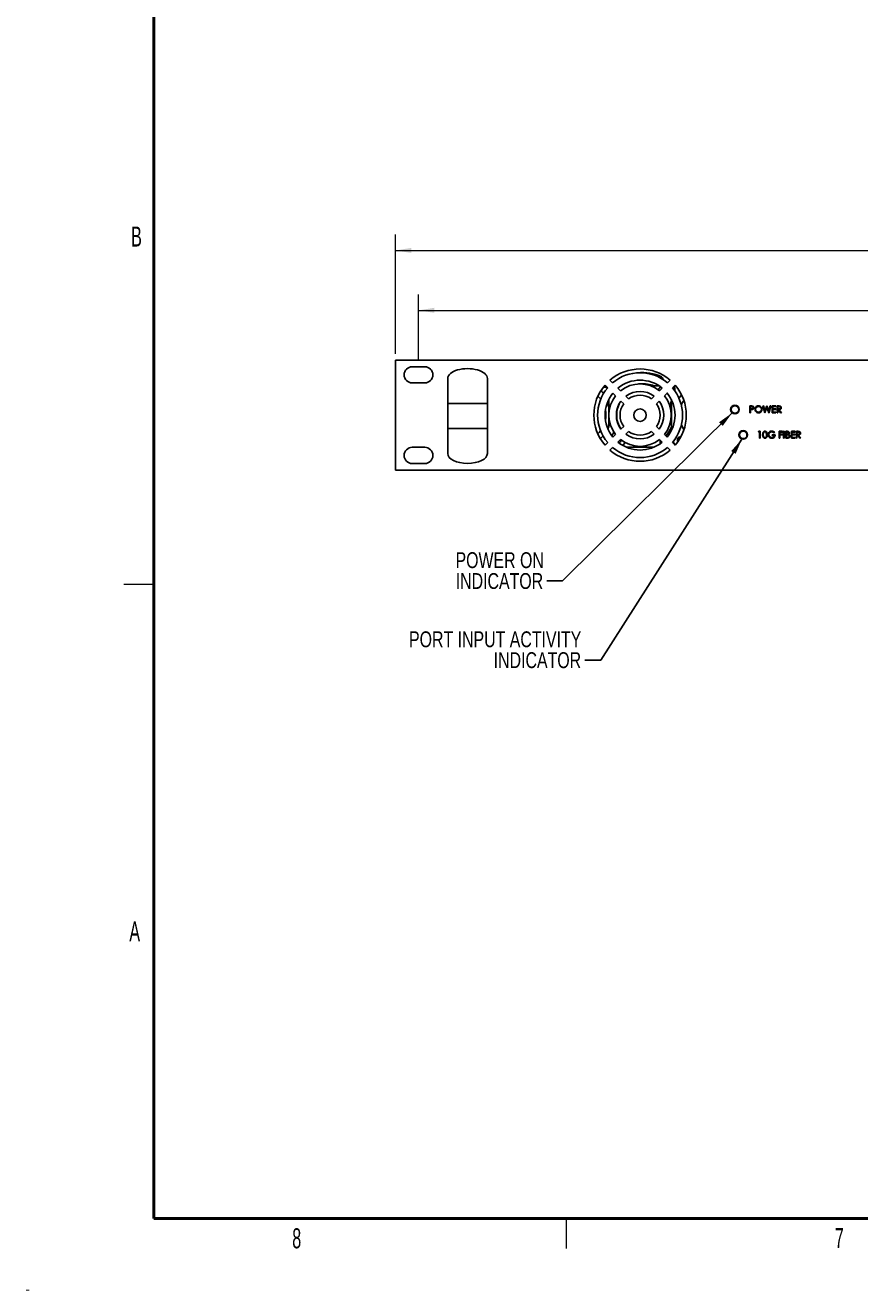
# Model space of a CAD drawing. Header units: millimetres. Extents: x 0 to 844, y -2 to 552.
# Tile 1 of 65: x 0 to 167, y -2 to 252. Entities that reach past the tile are written whole.
import ezdxf

# ---------------------------------------------------------------- set-up
doc = ezdxf.new("R2010")
doc.units = ezdxf.units.MM
for name, color, linetype in [('REV1', 7, 'Continuous'), ('REV2', 7, 'Continuous'), ('REV3', 7, 'Continuous'), ('REV4', 7, 'Continuous'), ('REV5', 7, 'Continuous'), ('REV6', 7, 'Continuous')]:
    doc.layers.add(name, color=color, linetype=linetype)
doc.styles.add('SLDTEXTSTYLE0', font='TXT', dxfattribs={"width": 0.605})
doc.styles.add('SLDTEXTSTYLE3', font='TXT', dxfattribs={"width": 0.75})
doc.dimstyles.new('SLDDIMSTYLE0', dxfattribs={"dimtxt": 3.175, "dimasz": 3.175, "dimexe": 0, "dimexo": 0.0625, "dimgap": 0.79375, "dimtad": 0, "dimtih": 1, "dimtoh": 1, "dimdec": 1, "dimlfac": 2, "dimrnd": 1e-09, "dimzin": 12, "dimdsep": 46, "dimtxsty": 'SLDTEXTSTYLE3', "dimsah": 1, "dimcen": 0.09, "dimadec": 0, "dimazin": 3, "dimtfac": 1, "dimtdec": 1, "dimtofl": 0, "dimtmove": 0, "dimatfit": 3, "dimfxl": 1, "dimfrac": 2, "dimtolj": 1, "dimtzin": 12, "dimarcsym": 0})
doc.dimstyles.new('SLDDIMSTYLE2', dxfattribs={"dimtxt": 0.18, "dimasz": 3.175, "dimexe": 0, "dimexo": 0.0625, "dimgap": 0, "dimtad": 0, "dimtih": 1, "dimtoh": 1, "dimdec": 0, "dimrnd": 1e-09, "dimzin": 0, "dimdsep": 46, "dimtxsty": 'Standard', "dimsah": 1, "dimcen": 0.09, "dimadec": 0, "dimazin": 0, "dimtfac": 3.175, "dimtdec": 0, "dimtofl": 0, "dimtmove": 0, "dimatfit": 3, "dimfxl": 1, "dimfrac": 2, "dimtolj": 1, "dimtzin": 0, "dimarcsym": 0})

# ---------------------------------------------------------------- blocks, each defined once
blk = doc.blocks.new('_D')
at = {"color": 1, "linetype": 'Continuous', "lineweight": 0}
for p, q in [((78.38, 184.63), (78.38, 197.84)), ((189.43, 199.24), (188.47, 199.24)), ((188.47, 199.24), (188.47, 194.2)), ((199.99, 199.24), (200.96, 199.24)), ((200.96, 199.24), (200.96, 194.2)), ((310.43, 184.63), (310.43, 197.84)), ((78.38, 194.66), (185.68, 194.66)), ((188.47, 194.2), (189.43, 194.2)), ((200.96, 194.2), (199.99, 194.2)), ((310.43, 194.66), (203.74, 194.66))]:
    blk.add_line(p, q, dxfattribs=at)
at = {"color": 1, "linetype": 'Continuous', "lineweight": 18}
for points in [[(78.38, 194.66), (81.56, 194.16), (81.56, 195.17)], [(310.43, 194.66), (307.26, 195.17), (307.26, 194.16)]]:
    blk.add_solid(points, dxfattribs=at)
at = {"color": 1, "linetype": 'Continuous', "lineweight": 18, "char_height": 3.175, "attachment_point": 1, "style": 'SLDTEXTSTYLE3'}
for s, insert in [('18.27', (189.43, 198.29)), ('464.1', (189.43, 193.54))]:
    blk.add_mtext(s, dxfattribs=dict(at, insert=insert))
blk = doc.blocks.new('_D_1')
at = {"color": 1, "linetype": 'Continuous', "lineweight": 0}
for p, q in [((189.71, 211.24), (188.75, 211.24)), ((188.75, 211.24), (188.75, 206.2)), ((200.27, 211.24), (201.24, 211.24)), ((201.24, 211.24), (201.24, 206.2)), ((73.76, 185.93), (73.76, 209.84)), ((315.06, 185.93), (315.06, 209.84)), ((73.76, 206.66), (185.96, 206.66)), ((188.75, 206.2), (189.71, 206.2)), ((201.24, 206.2), (200.27, 206.2)), ((315.06, 206.66), (204.02, 206.66))]:
    blk.add_line(p, q, dxfattribs=at)
at = {"color": 1, "linetype": 'Continuous', "lineweight": 18}
for points in [[(73.76, 206.66), (76.93, 206.16), (76.93, 207.17)], [(315.06, 206.66), (311.88, 207.17), (311.88, 206.16)]]:
    blk.add_solid(points, dxfattribs=at)
at = {"color": 1, "linetype": 'Continuous', "lineweight": 18, "char_height": 3.175, "attachment_point": 1, "style": 'SLDTEXTSTYLE3'}
for s, insert in [('19.00', (189.71, 210.29)), ('482.6', (189.71, 205.54))]:
    blk.add_mtext(s, dxfattribs=dict(at, insert=insert))
blk = doc.blocks.new('SW_NOTE_0_8')
at = {"color": 0, "linetype": 'Continuous', "lineweight": 0, "char_height": 3.175, "attachment_point": 3, "style": 'SLDTEXTSTYLE3'}
for s, insert in [('PORT INPUT ACTIVITY', (-0.74, 5.78)), ('INDICATOR', (-0.77, 1.6))]:
    blk.add_mtext(s, dxfattribs=dict(at, insert=insert))
blk = doc.blocks.new('SW_NOTE_0_9')
at = {"color": 0, "linetype": 'Continuous', "lineweight": 0, "char_height": 3.175, "attachment_point": 3, "style": 'SLDTEXTSTYLE3'}
for s, insert in [('POWER ON', (-0.56, 5.72)), ('INDICATOR', (-0.7, 1.54))]:
    blk.add_mtext(s, dxfattribs=dict(at, insert=insert))

msp = doc.modelspace()

# ---------------------------------------------------------------- linework, layer by layer
at = {"color": 7, "linetype": 'Continuous', "lineweight": 50}
for p, q in [((25.4, 546.1), (25.4, 12.7)), ((25.4, 12.7), (838.2, 12.7))]:
    msp.add_line(p, q, dxfattribs=at)
at = {"color": 7, "linetype": 'Continuous', "lineweight": 25}
for p, q in [((73.758, 184.664), (73.758, 162.664)), ((315.058, 184.664), (73.758, 184.664)), ((79.633, 183.364), (77.133, 183.364)), ((77.133, 180.114), (79.633, 180.114)), ((84.233, 181.014), (84.233, 176.014)), ((92.183, 176.014), (92.183, 181.014)), ((116.731, 180.681), (117.263, 180.149)), ((128.253, 180.149), (128.785, 180.681)), ((116.273, 179.159), (115.741, 179.691)), ((117.871, 177.561), (117.338, 178.094)), ((118.328, 179.084), (118.861, 178.551)), ((119.931, 177.482), (120.468, 176.944)), ((125.047, 176.944), (125.585, 177.482)), ((126.654, 178.551), (127.188, 179.084)), ((128.178, 178.094), (127.644, 177.561)), ((128.224, 178.038), (128.129, 178.046)), ((129.775, 179.691), (129.243, 179.159)), ((84.233, 176.014), (84.233, 170.964)), ((92.183, 170.964), (92.183, 176.014)), ((116.481, 176.736), (116.481, 171.314)), ((119.478, 175.954), (118.941, 176.492)), ((126.575, 176.492), (126.037, 175.954)), ((129.032, 176.769), (129.031, 176.736)), ((129.031, 176.736), (129.031, 171.314)), ((141.581, 175.642), (141.581, 175.514)), ((144.731, 175.502), (144.995, 175.502)), ((144.731, 174.152), (144.731, 175.502)), ((145.099, 175.364), (144.852, 175.364)), ((144.852, 175.364), (144.852, 174.914)), ((147.738, 174.152), (147.379, 175.502)), ((147.379, 175.502), (147.504, 175.502)), ((147.504, 175.502), (147.768, 174.512)), ((148.166, 175.185), (147.755, 174.152)), ((147.768, 174.512), (148.161, 175.502)), ((148.161, 175.502), (148.179, 175.502)), ((148.572, 174.152), (148.166, 175.185)), ((148.179, 175.502), (148.564, 174.519)), ((148.564, 174.519), (148.83, 175.502)), ((148.954, 175.502), (148.59, 174.152)), ((148.83, 175.502), (148.954, 175.502)), ((149.196, 175.502), (149.958, 175.502)), ((149.196, 174.152), (149.196, 175.502)), ((149.958, 175.364), (149.317, 175.364)), ((149.317, 175.364), (149.317, 174.949)), ((149.317, 174.949), (149.958, 174.949)), ((149.958, 175.502), (149.958, 175.364)), ((149.958, 174.949), (149.958, 174.81)), ((150.2, 175.502), (150.47, 175.502)), ((150.2, 174.152), (150.2, 175.502)), ((150.574, 175.364), (150.321, 175.364)), ((150.321, 175.364), (150.321, 174.914)), ((141.581, 174.056), (141.581, 173.928)), ((144.852, 174.152), (144.731, 174.152)), ((144.852, 174.914), (145.088, 174.911)), ((144.948, 174.775), (144.852, 174.775)), ((144.852, 174.775), (144.852, 174.152)), ((147.755, 174.152), (147.738, 174.152)), ((148.59, 174.152), (148.572, 174.152)), ((149.958, 174.152), (149.196, 174.152)), ((149.958, 174.81), (149.317, 174.81)), ((149.317, 174.81), (149.317, 174.291)), ((149.317, 174.291), (149.958, 174.291)), ((149.958, 174.291), (149.958, 174.152)), ((150.321, 174.152), (150.2, 174.152)), ((150.321, 174.914), (150.568, 174.912)), ((150.321, 174.775), (150.321, 174.152)), ((150.42, 174.775), (150.321, 174.775)), ((150.916, 174.152), (150.42, 174.775)), ((150.569, 174.775), (151.065, 174.152)), ((151.065, 174.152), (150.916, 174.152)), ((84.233, 170.964), (84.233, 165.964)), ((92.183, 165.964), (92.183, 170.964)), ((116.461, 171.214), (116.32, 170.915)), ((118.427, 171.714), (118.478, 171.722)), ((118.941, 170.837), (119.478, 171.375)), ((120.468, 170.385), (119.931, 169.847)), ((125.585, 169.847), (125.047, 170.385)), ((126.037, 171.375), (126.575, 170.837)), ((146.477, 170.284), (146.556, 170.422)), ((146.685, 170.284), (146.477, 170.284)), ((146.556, 170.422), (146.806, 170.422)), ((146.685, 169.072), (146.685, 170.284)), ((146.806, 170.422), (146.806, 169.072)), ((149.731, 170.192), (149.627, 170.094)), ((150.614, 170.422), (151.271, 170.422)), ((150.614, 169.072), (150.614, 170.422)), ((151.271, 170.284), (150.735, 170.284)), ((150.735, 170.284), (150.735, 169.869)), ((150.735, 169.869), (151.271, 169.869)), ((151.271, 170.422), (151.271, 170.284)), ((151.271, 169.869), (151.271, 169.73)), ((151.514, 170.422), (151.635, 170.422)), ((151.514, 169.072), (151.514, 170.422)), ((151.635, 170.422), (151.635, 169.072)), ((151.981, 170.422), (152.244, 170.422)), ((151.981, 169.072), (151.981, 170.422)), ((152.267, 170.284), (152.102, 170.284)), ((152.102, 170.284), (152.102, 169.851)), ((153.054, 170.422), (153.816, 170.422)), ((153.054, 169.072), (153.054, 170.422)), ((153.175, 170.284), (153.175, 169.869)), ((153.816, 170.284), (153.175, 170.284)), ((153.175, 169.869), (153.816, 169.869)), ((153.816, 170.422), (153.816, 170.284)), ((153.816, 169.869), (153.816, 169.73)), ((154.058, 169.072), (154.058, 170.422)), ((154.058, 170.422), (154.328, 170.422)), ((154.432, 170.284), (154.179, 170.284)), ((154.179, 170.284), (154.179, 169.834)), ((115.741, 167.637), (116.273, 168.169)), ((117.09, 169.556), (117.182, 169.678)), ((117.338, 169.235), (117.871, 169.768)), ((118.861, 168.778), (118.328, 168.245)), ((127.188, 168.245), (126.654, 168.778)), ((126.782, 168.403), (126.782, 167.937)), ((127.644, 169.768), (128.178, 169.235)), ((129.243, 168.169), (129.775, 167.637)), ((142.882, 169.013), (142.953, 169.116)), ((143.899, 169.129), (143.972, 169.028)), ((146.806, 169.072), (146.685, 169.072)), ((149.246, 169.592), (149.246, 169.73)), ((149.246, 169.73), (149.818, 169.73)), ((149.696, 169.592), (149.246, 169.592)), ((150.735, 169.072), (150.614, 169.072)), ((150.735, 169.73), (150.735, 169.072)), ((151.271, 169.73), (150.735, 169.73)), ((151.635, 169.072), (151.514, 169.072)), ((152.346, 169.072), (151.981, 169.072)), ((152.102, 169.851), (152.184, 169.851)), ((152.183, 169.713), (152.102, 169.713)), ((152.102, 169.713), (152.102, 169.211)), ((152.102, 169.211), (152.275, 169.211)), ((153.816, 169.072), (153.054, 169.072)), ((153.816, 169.73), (153.175, 169.73)), ((153.175, 169.73), (153.175, 169.211)), ((153.175, 169.211), (153.816, 169.211)), ((153.816, 169.211), (153.816, 169.072)), ((154.179, 169.072), (154.058, 169.072)), ((154.179, 169.834), (154.426, 169.832)), ((154.278, 169.695), (154.179, 169.695)), ((154.179, 169.695), (154.179, 169.072)), ((154.774, 169.072), (154.278, 169.695)), ((154.427, 169.695), (154.923, 169.072)), ((154.923, 169.072), (154.774, 169.072)), ((79.633, 167.214), (77.133, 167.214)), ((117.263, 167.18), (116.731, 166.648)), ((125.477, 167.214), (120.038, 167.214)), ((128.785, 166.648), (128.253, 167.18)), ((73.758, 162.664), (315.058, 162.664)), ((77.133, 163.964), (79.633, 163.964))]:
    msp.add_line(p, q, dxfattribs=at)
at = {"color": 8, "linetype": 'Continuous', "lineweight": 25}
for p, q in [((84.233, 176.014), (92.183, 176.014)), ((92.183, 170.964), (84.233, 170.964))]:
    msp.add_line(p, q, dxfattribs=at)
at = {"color": 7, "linetype": 'Continuous', "lineweight": 18}
for p, q in [((25.4, 139.7), (19.4, 139.7)), ((107.95, 12.7), (107.95, 6.7))]:
    msp.add_line(p, q, dxfattribs=at)
at = {"color": 8, "linetype": 'Continuous', "lineweight": 25, "flags": 128}
msp.add_lwpolyline([(125.521, 181.912), (125.608, 181.785), (125.671, 181.65)], dxfattribs=at)
at = {"color": 7, "linetype": 'Continuous', "lineweight": 25, "flags": 128}
for points in [[(114.327, 177.47), (114.574, 177.216), (114.878, 176.851)], [(130.551, 177.057), (130.662, 177.224), (131.058, 177.747)], [(131.016, 175.675), (131.41, 176.45), (131.522, 176.622)], [(140.892, 174.91), (140.943, 174.668), (140.991, 174.363)], [(114.852, 170.541), (114.574, 170.209), (114.296, 169.927)], [(131.543, 170.771), (131.41, 170.975), (131.031, 171.714)], [(119.738, 168.192), (119.608, 167.927), (119.306, 167.574)]]:
    msp.add_lwpolyline(points, dxfattribs=at)
at = {"color": 7, "linetype": 'Continuous', "lineweight": 25}
for centre, radius in [((141.758, 174.785), 0.875), ((141.758, 174.785), 0.75), ((122.758, 173.664), 1.25), ((143.418, 169.705), 0.875), ((143.418, 169.705), 0.75)]:
    msp.add_circle(centre, radius, dxfattribs=at)
for centre, radius, start, end in [((77.133, 181.739), 1.625, 90, 270), ((79.633, 181.739), 1.625, 270, 90), ((122.758, 173.664), 9.25, 49.34005, 130.65995), ((122.758, 173.664), 8.5, 49.72383, 130.27617), ((122.758, 173.664), 7, 50.73917, 129.26083), ((123.282, 173.713), 8.5, 63.58332, 97.01641), ((124.782, 181.316), 1, 18.12463, 35.04122), ((126.841, 180.877), 0.5, 353.98221, 63.58332), ((122.758, 173.664), 9.25, 139.34005, 220.65995), ((122.758, 173.664), 8.5, 139.72383, 220.27617), ((115.682, 178.663), 0.625, 165.60126, 251.90672), ((115.682, 178.663), 0.625, 37.62319, 123.92866), ((122.758, 173.664), 7, 140.73917, 219.26083), ((122.758, 173.664), 6.25, 141.43062, 218.56938), ((122.758, 173.664), 6.25, 51.43062, 128.56938), ((122.758, 173.664), 4.75, 53.47445, 126.52555), ((122.758, 173.664), 4, 55.07866, 124.92134), ((123.282, 173.713), 6.25, 71.57072, 97.65524), ((126.048, 182.014), 2.5, 251.57072, 281.12901), ((125.285, 180.266), 1.82, 305.50956, 329.08808), ((122.758, 173.664), 6.25, 321.43062, 38.56938), ((122.758, 173.664), 7, 320.73917, 39.26083), ((122.758, 173.664), 8.5, 319.72383, 40.27617), ((128.232, 178.663), 1.5, 355.00828, 30.97576), ((122.758, 173.664), 9.25, 319.34005, 40.65995), ((114.296, 176.736), 2.185, 319.3678, 0), ((122.758, 173.664), 4.75, 143.47445, 216.52555), ((123.282, 173.713), 5.2, 155.56599, 180), ((122.758, 173.664), 4, 145.07866, 214.92134), ((122.758, 173.664), 4, 325.07866, 34.92134), ((122.758, 173.664), 4.75, 323.47445, 36.52555), ((126.846, 176.736), 2.185, 328.26309, 0), ((110.732, 173.713), 5.2, 348.51931, 11.02257), ((123.282, 173.713), 5.2, 180, 213.50238), ((116.231, 171.314), 0.25, 336.43834, 0), ((116.033, 170.642), 1.5, 320.02468, 346.70672), ((122.758, 173.664), 4, 235.07866, 304.92134), ((123.282, 173.713), 6.25, 317.71, 336.43834), ((128.781, 171.314), 0.25, 336.43834, 0), ((110.732, 173.713), 6.25, 310.52128, 317.61504), ((122.758, 173.664), 7, 230.73917, 309.26083), ((118.332, 168.714), 0.625, 285.22789, 0), ((122.758, 173.664), 6.25, 231.43062, 308.56938), ((122.758, 173.664), 4.75, 233.47445, 306.52555), ((127.032, 168.403), 0.25, 135.45405, 180), ((130.882, 168.714), 1.5, 192.72777, 224.05645), ((130.882, 168.714), 0.625, 85.27196, 212.01943), ((77.133, 165.589), 1.625, 90, 270), ((79.633, 165.589), 1.625, 270, 90), ((122.758, 173.664), 9.25, 229.34005, 310.65995), ((122.758, 173.664), 8.5, 229.72383, 310.27617)]:
    msp.add_arc(centre, radius, start, end, dxfattribs=at)
for centre, start_param, end_param in [((88.208, 181.014), 0, 3.1415927), ((88.208, 165.964), 3.1415927, 6.2831853)]:
    msp.add_ellipse(centre, major_axis=(3.975, 0), ratio=0.4968553, start_param=start_param, end_param=end_param, dxfattribs=at)
for points, knots in [([(144.995, 175.502), (145.053, 175.503), (145.156, 175.503), (145.258, 175.488), (145.303, 175.482)], [0, 0, 0, 0, 0.5603072, 1, 1, 1, 1]), ([(145.088, 174.911), (145.17, 174.911), (145.273, 174.91), (145.373, 174.978), (145.425, 175.04), (145.434, 175.1), (145.44, 175.14)], [0, 0, 0, 0, 0.4997213, 0.6253509, 0.7510816, 1, 1, 1, 1]), ([(145.44, 175.14), (145.434, 175.178), (145.425, 175.237), (145.375, 175.298), (145.28, 175.366), (145.179, 175.365), (145.099, 175.364)], [0, 0, 0, 0, 0.2489696, 0.3747268, 0.5003781, 1, 1, 1, 1]), ([(145.561, 175.14), (145.558, 175.096), (145.552, 175.007), (145.484, 174.899), (145.392, 174.829), (145.326, 174.808), (145.292, 174.798)], [0, 0, 0, 0, 0.2800988, 0.559322, 0.7794574, 1, 1, 1, 1]), ([(145.303, 175.482), (145.344, 175.467), (145.426, 175.438), (145.511, 175.346), (145.556, 175.243), (145.559, 175.174), (145.561, 175.14)], [0, 0, 0, 0, 0.2797054, 0.5593777, 0.7795081, 1, 1, 1, 1]), ([(145.769, 174.821), (145.782, 174.926), (145.807, 175.134), (145.991, 175.371), (146.225, 175.513), (146.388, 175.529), (146.47, 175.537)], [0, 0, 0, 0, 0.2797315, 0.559327, 0.779681, 1, 1, 1, 1]), ([(146.476, 175.399), (146.391, 175.387), (146.22, 175.365), (146.025, 175.215), (145.909, 175.024), (145.896, 174.889), (145.89, 174.822)], [0, 0, 0, 0, 0.2796256, 0.5593485, 0.7796295, 1, 1, 1, 1]), ([(146.47, 175.537), (146.576, 175.526), (146.787, 175.504), (147.024, 175.312), (147.168, 175.077), (147.181, 174.911), (147.188, 174.828)], [0, 0, 0, 0, 0.2797677, 0.5593586, 0.7795712, 1, 1, 1, 1]), ([(147.067, 174.828), (147.057, 174.914), (147.036, 175.085), (146.872, 175.271), (146.677, 175.379), (146.543, 175.392), (146.476, 175.399)], [0, 0, 0, 0, 0.279468, 0.55887, 0.7795156, 1, 1, 1, 1]), ([(150.47, 175.502), (150.527, 175.503), (150.63, 175.503), (150.731, 175.49), (150.776, 175.484)], [0, 0, 0, 0, 0.5602413, 1, 1, 1, 1]), ([(150.568, 174.912), (150.651, 174.912), (150.755, 174.913), (150.857, 174.979), (150.911, 175.041), (150.921, 175.101), (150.927, 175.142)], [0, 0, 0, 0, 0.49983, 0.6254969, 0.7512069, 1, 1, 1, 1]), ([(151.048, 175.141), (151.044, 175.099), (151.037, 175.013), (150.971, 174.9), (150.819, 174.786), (150.672, 174.78), (150.569, 174.775)], [0, 0, 0, 0, 0.18712061, 0.37397878, 0.56091017, 1, 1, 1, 1]), ([(150.927, 175.142), (150.925, 175.161), (150.922, 175.201), (150.896, 175.255), (150.858, 175.301), (150.758, 175.367), (150.656, 175.365), (150.574, 175.364)], [0, 0, 0, 0, 0.12530719, 0.2506151, 0.37595391, 0.50127858, 1, 1, 1, 1]), ([(150.776, 175.484), (150.818, 175.47), (150.903, 175.442), (150.992, 175.351), (151.041, 175.246), (151.046, 175.176), (151.048, 175.141)], [0, 0, 0, 0, 0.2797993, 0.5594996, 0.7796265, 1, 1, 1, 1]), ([(145.292, 174.798), (145.228, 174.79), (145.114, 174.775), (144.999, 174.775), (144.948, 174.775)], [0, 0, 0, 0, 0.5596927, 1, 1, 1, 1]), ([(146.481, 174.118), (146.376, 174.129), (146.167, 174.152), (145.934, 174.343), (145.791, 174.575), (145.776, 174.739), (145.769, 174.821)], [0, 0, 0, 0, 0.2796649, 0.5593535, 0.7796368, 1, 1, 1, 1]), ([(145.89, 174.822), (145.901, 174.737), (145.921, 174.567), (146.084, 174.383), (146.276, 174.273), (146.409, 174.262), (146.476, 174.256)], [0, 0, 0, 0, 0.2794164, 0.5590781, 0.7794772, 1, 1, 1, 1]), ([(146.476, 174.256), (146.562, 174.266), (146.733, 174.286), (146.932, 174.433), (147.049, 174.626), (147.061, 174.761), (147.067, 174.828)], [0, 0, 0, 0, 0.2798305, 0.5593888, 0.7796537, 1, 1, 1, 1]), ([(147.188, 174.828), (147.177, 174.723), (147.153, 174.514), (146.961, 174.281), (146.728, 174.139), (146.563, 174.125), (146.481, 174.118)], [0, 0, 0, 0, 0.279631, 0.5593431, 0.7795973, 1, 1, 1, 1]), ([(147.308, 169.747), (147.313, 169.908), (147.32, 170.11), (147.446, 170.313), (147.533, 170.393), (147.641, 170.447), (147.72, 170.454), (147.759, 170.457)], [0, 0, 0, 0, 0.4987022, 0.6241756, 0.7494667, 0.8747468, 1, 1, 1, 1]), ([(147.763, 170.319), (147.732, 170.315), (147.671, 170.309), (147.588, 170.262), (147.523, 170.195), (147.434, 170.031), (147.431, 169.873), (147.429, 169.747)], [0, 0, 0, 0, 0.1251401, 0.2504177, 0.3755177, 0.5008478, 1, 1, 1, 1]), ([(147.759, 170.457), (147.799, 170.454), (147.879, 170.447), (148.023, 170.377), (148.206, 170.152), (148.218, 169.909), (148.225, 169.747)], [0, 0, 0, 0, 0.1256008, 0.251195, 0.5005817, 1, 1, 1, 1]), ([(148.104, 169.747), (148.099, 169.873), (148.092, 170.06), (147.965, 170.246), (147.856, 170.309), (147.794, 170.315), (147.763, 170.319)], [0, 0, 0, 0, 0.5000723, 0.749022, 0.8745992, 1, 1, 1, 1]), ([(148.398, 169.748), (148.412, 169.854), (148.438, 170.065), (148.633, 170.303), (148.875, 170.437), (149.041, 170.45), (149.125, 170.457)], [0, 0, 0, 0, 0.2795896, 0.5590721, 0.7794105, 1, 1, 1, 1]), ([(149.12, 170.319), (149.035, 170.308), (148.864, 170.287), (148.665, 170.143), (148.542, 169.955), (148.527, 169.82), (148.52, 169.753)], [0, 0, 0, 0, 0.2798463, 0.5595544, 0.7798468, 1, 1, 1, 1]), ([(149.627, 170.094), (149.544, 170.162), (149.395, 170.285), (149.204, 170.308), (149.12, 170.319)], [0, 0, 0, 0, 0.559839, 1, 1, 1, 1]), ([(149.125, 170.457), (149.253, 170.441), (149.483, 170.412), (149.655, 170.259), (149.731, 170.192)], [0, 0, 0, 0, 0.5585804, 1, 1, 1, 1]), ([(152.184, 169.851), (152.268, 169.851), (152.375, 169.852), (152.479, 169.92), (152.52, 169.967), (152.547, 170.024), (152.551, 170.065), (152.552, 170.085)], [0, 0, 0, 0, 0.4986089, 0.6240092, 0.7494011, 0.8747367, 1, 1, 1, 1]), ([(152.244, 170.422), (152.302, 170.421), (152.417, 170.419), (152.57, 170.35), (152.658, 170.224), (152.668, 170.133), (152.673, 170.088)], [0, 0, 0, 0, 0.28131414, 0.55992318, 0.77993438, 1, 1, 1, 1]), ([(152.552, 170.085), (152.548, 170.119), (152.542, 170.169), (152.5, 170.22), (152.419, 170.278), (152.334, 170.281), (152.267, 170.284)], [0, 0, 0, 0, 0.2492833, 0.3749251, 0.5006442, 1, 1, 1, 1]), ([(152.673, 170.088), (152.671, 170.056), (152.667, 169.992), (152.622, 169.884), (152.557, 169.832), (152.517, 169.801)], [0, 0, 0, 0, 0.28086517, 0.56152625, 1, 1, 1, 1]), ([(154.328, 170.422), (154.386, 170.423), (154.488, 170.423), (154.589, 170.41), (154.634, 170.404)], [0, 0, 0, 0, 0.5602466, 1, 1, 1, 1]), ([(154.426, 169.832), (154.509, 169.832), (154.613, 169.833), (154.715, 169.899), (154.769, 169.961), (154.779, 170.021), (154.785, 170.062)], [0, 0, 0, 0, 0.49982389, 0.62549773, 0.75120818, 1, 1, 1, 1]), ([(154.906, 170.061), (154.903, 170.019), (154.895, 169.933), (154.829, 169.82), (154.677, 169.706), (154.53, 169.7), (154.427, 169.695)], [0, 0, 0, 0, 0.1871205, 0.3739786, 0.5609104, 1, 1, 1, 1]), ([(154.785, 170.062), (154.783, 170.081), (154.781, 170.121), (154.754, 170.175), (154.716, 170.221), (154.616, 170.287), (154.514, 170.285), (154.432, 170.284)], [0, 0, 0, 0, 0.1253066, 0.2506188, 0.375953, 0.5012842, 1, 1, 1, 1]), ([(154.634, 170.404), (154.676, 170.39), (154.761, 170.362), (154.85, 170.271), (154.899, 170.166), (154.904, 170.096), (154.906, 170.061)], [0, 0, 0, 0, 0.2797994, 0.5595004, 0.7796276, 1, 1, 1, 1]), ([(147.759, 169.038), (147.72, 169.041), (147.641, 169.047), (147.498, 169.118), (147.32, 169.345), (147.313, 169.586), (147.308, 169.747)], [0, 0, 0, 0, 0.1255521, 0.2510887, 0.5002503, 1, 1, 1, 1]), ([(147.429, 169.747), (147.43, 169.621), (147.432, 169.432), (147.561, 169.248), (147.671, 169.186), (147.733, 169.18), (147.763, 169.176)], [0, 0, 0, 0, 0.50029, 0.7490861, 0.8746051, 1, 1, 1, 1]), ([(148.225, 169.747), (148.218, 169.585), (148.206, 169.342), (148.023, 169.118), (147.878, 169.047), (147.799, 169.041), (147.759, 169.038)], [0, 0, 0, 0, 0.4994064, 0.7487424, 0.8743709, 1, 1, 1, 1]), ([(147.763, 169.176), (147.8, 169.181), (147.874, 169.19), (147.988, 169.267), (148.028, 169.355), (148.053, 169.408)], [0, 0, 0, 0, 0.2802528, 0.5607795, 1, 1, 1, 1]), ([(148.053, 169.408), (148.07, 169.47), (148.101, 169.581), (148.103, 169.697), (148.104, 169.747)], [0, 0, 0, 0, 0.5595984, 1, 1, 1, 1]), ([(148.564, 169.293), (148.511, 169.37), (148.415, 169.508), (148.404, 169.675), (148.398, 169.748)], [0, 0, 0, 0, 0.5593158, 1, 1, 1, 1]), ([(148.52, 169.753), (148.533, 169.664), (148.561, 169.485), (148.74, 169.297), (148.948, 169.193), (149.089, 169.182), (149.159, 169.176)], [0, 0, 0, 0, 0.27906074, 0.55858316, 0.77923647, 1, 1, 1, 1]), ([(149.149, 169.038), (149.023, 169.049), (148.797, 169.07), (148.635, 169.225), (148.564, 169.293)], [0, 0, 0, 0, 0.5596154, 1, 1, 1, 1]), ([(149.818, 169.73), (149.809, 169.628), (149.793, 169.425), (149.622, 169.184), (149.389, 169.054), (149.229, 169.043), (149.149, 169.038)], [0, 0, 0, 0, 0.280351, 0.5593666, 0.7793697, 1, 1, 1, 1]), ([(149.159, 169.176), (149.229, 169.182), (149.368, 169.192), (149.539, 169.293), (149.658, 169.431), (149.684, 169.538), (149.696, 169.592)], [0, 0, 0, 0, 0.2802544, 0.5599109, 0.7799401, 1, 1, 1, 1]), ([(152.435, 169.697), (152.388, 169.703), (152.304, 169.713), (152.22, 169.713), (152.183, 169.713)], [0, 0, 0, 0, 0.559734, 1, 1, 1, 1]), ([(152.275, 169.211), (152.363, 169.211), (152.495, 169.211), (152.612, 169.315), (152.651, 169.392), (152.654, 169.434), (152.656, 169.456)], [0, 0, 0, 0, 0.4993603, 0.7487369, 0.8743999, 1, 1, 1, 1]), ([(152.777, 169.456), (152.769, 169.395), (152.753, 169.274), (152.632, 169.146), (152.489, 169.08), (152.394, 169.075), (152.346, 169.072)], [0, 0, 0, 0, 0.279141, 0.5586511, 0.7790582, 1, 1, 1, 1]), ([(152.656, 169.456), (152.652, 169.489), (152.644, 169.555), (152.566, 169.651), (152.485, 169.68), (152.435, 169.697)], [0, 0, 0, 0, 0.2799414, 0.5604252, 1, 1, 1, 1]), ([(152.517, 169.801), (152.558, 169.784), (152.639, 169.752), (152.724, 169.661), (152.77, 169.558), (152.775, 169.49), (152.777, 169.456)], [0, 0, 0, 0, 0.2803849, 0.5596073, 0.7797653, 1, 1, 1, 1])]:
    msp.add_open_spline(points, degree=3, knots=knots, dxfattribs=at)

# ---------------------------------------------------------------- block references
at = {"color": 1, "linetype": 'Continuous', "lineweight": 0}
for name, p in [('SW_NOTE_0_9', (104.055, 140.478)), ('SW_NOTE_0_8', (111.73, 124.564))]:
    msp.add_blockref(name, p, dxfattribs=at)

# ---------------------------------------------------------------- texts
at = {"color": 7, "linetype": 'Continuous', "lineweight": 0, "char_height": 4, "attachment_point": 2, "style": 'SLDTEXTSTYLE0'}
for s, insert in [('B', (21.905, 211.447)), ('A', (21.553, 72.224)), ('8', (53.998, 10.743)), ('7', (162.659, 10.802))]:
    msp.add_mtext(s, dxfattribs=dict(at, insert=insert))
at = {"layer": 'REV1', "char_height": 2, "style": 'SLDTEXTSTYLE0'}
for insert, attachment_point in [((-0.009, -0.422), 2), ((-0.009, -0.422), 2), ((-0.009, -0.422), 2), ((-0.009, -0.422), 2), ((0, -0.422), 1)]:
    msp.add_mtext('-', dxfattribs=dict(at, insert=insert, attachment_point=attachment_point))
at = {"layer": 'REV2', "char_height": 2, "style": 'SLDTEXTSTYLE0'}
for insert, attachment_point in [((-0.009, -0.422), 2), ((-0.009, -0.422), 2), ((-0.009, -0.422), 2), ((-0.009, -0.422), 2), ((-0.009, -0.422), 2), ((0, -0.422), 1)]:
    msp.add_mtext('-', dxfattribs=dict(at, insert=insert, attachment_point=attachment_point))
at = {"layer": 'REV3', "char_height": 2, "style": 'SLDTEXTSTYLE0'}
for insert, attachment_point in [((-0.009, -0.422), 2), ((-0.009, -0.422), 2), ((-0.009, -0.422), 2), ((-0.009, -0.422), 2), ((-0.009, -0.422), 2), ((0, -0.422), 1)]:
    msp.add_mtext('-', dxfattribs=dict(at, insert=insert, attachment_point=attachment_point))
at = {"layer": 'REV4', "char_height": 2, "style": 'SLDTEXTSTYLE0'}
for insert, attachment_point in [((-0.009, -0.422), 2), ((-0.009, -0.422), 2), ((-0.009, -0.422), 2), ((-0.009, -0.422), 2), ((-0.009, -0.422), 2), ((0, -0.422), 1)]:
    msp.add_mtext('-', dxfattribs=dict(at, insert=insert, attachment_point=attachment_point))
at = {"layer": 'REV5', "char_height": 2, "style": 'SLDTEXTSTYLE0'}
for insert, attachment_point in [((-0.009, -0.422), 2), ((-0.009, -0.422), 2), ((-0.009, -0.422), 2), ((-0.009, -0.422), 2), ((-0.009, -0.422), 2), ((0, -0.422), 1)]:
    msp.add_mtext('-', dxfattribs=dict(at, insert=insert, attachment_point=attachment_point))
at = {"layer": 'REV6', "char_height": 2, "style": 'SLDTEXTSTYLE0'}
for insert, attachment_point in [((-0.009, -0.422), 2), ((-0.009, -0.422), 2), ((-0.009, -0.422), 2), ((-0.009, -0.422), 2), ((-0.009, -0.422), 2), ((0, -0.422), 1)]:
    msp.add_mtext('-', dxfattribs=dict(at, insert=insert, attachment_point=attachment_point))

# ---------------------------------------------------------------- dimensions: what is measured, and where the dimension line sits
at = {"color": 1, "linetype": 'Continuous', "lineweight": 18}
for base, p1, p2, picture, middle in [((315.058, 206.664), (73.758, 184.664), (315.058, 184.664), '_D_1', (194.993, 206.664)), ((310.433, 194.664), (78.383, 183.364), (310.433, 183.364), '_D', (194.711, 194.664))]:
    dim = msp.add_linear_dim(base=base, p1=p1, p2=p2, dimstyle='SLDDIMSTYLE0', dxfattribs=at)
    dim.commit()
    dim.dimension.update_dxf_attribs({"geometry": picture, "text_midpoint": middle, "dimtype": 160})

# ---------------------------------------------------------------- leaders
at = {"color": 1, "linetype": 'Continuous', "lineweight": 0}
for points in [[(141.205, 174.106), (107.23, 140.478), (104.055, 140.478)], [(143.172, 168.865), (114.907, 124.564), (111.73, 124.564)]]:
    msp.add_leader(points, dimstyle='SLDDIMSTYLE2', dxfattribs=at)

doc.saveas('drawing.dxf')
